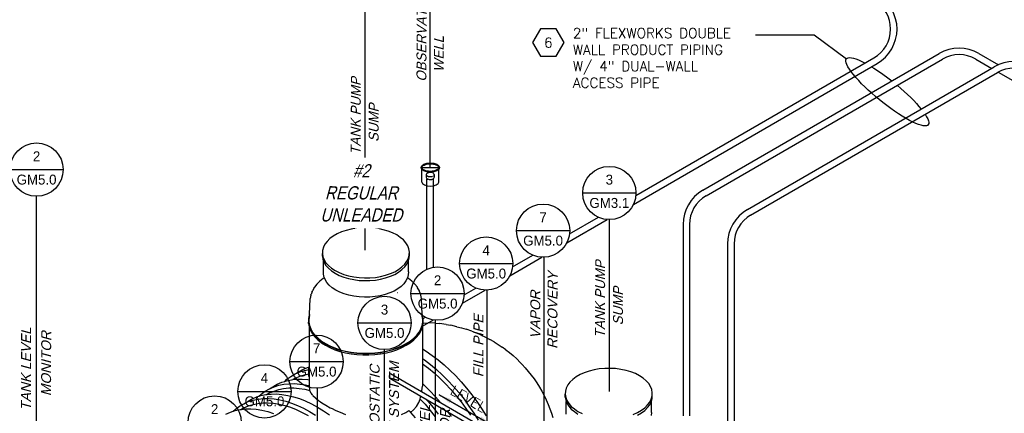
# Model space of a CAD drawing. Extents: x -18027 to -11651, y 1687 to 5059.
# Tile 162 of 170: x -13730 to -12837, y 3083 to 3440. Entities that reach past the tile are written whole.
import ezdxf
from ezdxf.enums import TextEntityAlignment as Align

# ---------------------------------------------------------------- set-up
doc = ezdxf.new("R2010")
doc.units = 0
doc.header["$MEASUREMENT"] = 0
doc.linetypes.add('CENTER1', pattern=[0.6625, 0.5, -0.075, 0.0125, -0.075])
doc.linetypes.add('HIDDEN5', pattern=[0.05, 0.025, -0.025])
doc.layers.get('0').update_dxf_attribs({"linetype": 'CONTINUOUS'})
doc.layers.get('DEFPOINTS').update_dxf_attribs({"linetype": 'CONTINUOUS'})
for name, color, linetype in [('2946GM2$0$SHEET_NOTES', 3, 'CONTINUOUS'), ('ARNOTE', 3, 'CONTINUOUS'), ('CENTERLINE', 3, 'CENTER1'), ('PIPING-PRODUCT-PREMIUM', 5, 'CONTINUOUS'), ('PIPING-PRODUCT-REGULAR', 4, 'CONTINUOUS'), ('PIPING-VENT-ISO', 3, 'CONTINUOUS'), ('RISERS', 3, 'CONTINUOUS'), ('TAG', 3, 'CONTINUOUS'), ('TANK', 2, 'CONTINUOUS'), ('TEXT', 3, 'CONTINUOUS')]:
    doc.layers.add(name, color=color, linetype=linetype)
doc.styles.add('ISO1', font='SIMPFRAC.shx', dxfattribs={"width": 0.85, "oblique": 15})
doc.styles.add('SIMPFRAC', font='simpfrac')
doc.styles.add('SIMPLEX', font='simplex')
doc.dimstyles.new('DIM96', dxfattribs={"dimscale": 96, "dimtxt": 0.125, "dimasz": 0.125, "dimexe": 0.0625, "dimexo": 0.0625, "dimgap": 0.0625, "dimtad": 1, "dimdec": 4, "dimzin": 3, "dimdsep": 46, "dimlunit": 4, "dimtxsty": 'SIMPLEX', "dimcen": 0, "dimdle": 0.0625, "dimclrd": 3, "dimclre": 3, "dimclrt": 3, "dimadec": 0, "dimazin": 0, "dimtfac": 1, "dimtdec": 4, "dimtmove": 2, "dimatfit": 3, "dimfxl": 1, "dimfrac": 2, "dimtolj": 1, "dimtzin": 0, "dimarcsym": 0})

# ---------------------------------------------------------------- blocks, each defined once
blk = doc.blocks.new('KEY-DETAIL')
blk.add_line((-0.1911, 0), (0.1911, 0))
blk.add_circle((0, 0), 0.1911)
at = {"style": 'SIMPFRAC'}
for tag, p in [('DETAIL', (0, 0.1314)), ('SHEET', (0, -0.0358))]:
    blk.add_attdef(tag, text='', height=0.0781, dxfattribs=at).set_placement(p, align=Align.TOP_CENTER)
blk = doc.blocks.new('HEX')
at = {"color": 3}
blk.add_lwpolyline([(-0.0577, 0.1), (-0.1155, 0), (-0.0577, -0.1), (0.0577, -0.1), (0.1155, 0), (0.0577, 0.1)], close=True, dxfattribs=at)
at = {"color": 3, "style": 'SIMPLEX'}
blk.add_attdef('D#', text='', height=0.08, dxfattribs=at).set_placement((0, 0), align=Align.MIDDLE)
blk = doc.blocks.new('12-14 TANKS')
for p, q in [((59.16, 192.5), (57.2, 191.62)), ((61.29, 193.23), (59.16, 192.5)), ((63.57, 193.79), (61.29, 193.23)), ((65.95, 194.19), (63.57, 193.79)), ((68.4, 194.42), (65.95, 194.19)), ((70.88, 194.46), (68.4, 194.42)), ((73.35, 194.33), (70.88, 194.46)), ((75.77, 194.02), (73.35, 194.33)), ((78.1, 193.53), (75.77, 194.02)), ((80.31, 192.88), (78.1, 193.53)), ((82.37, 192.08), (80.31, 192.88)), ((84.23, 191.13), (82.37, 192.08)), ((52.66, 188.24), (51.68, 186.93)), ((53.93, 189.48), (52.66, 188.24)), ((55.45, 190.61), (53.93, 189.48)), ((57.2, 191.62), (55.45, 190.61)), ((85.87, 190.05), (84.23, 191.13)), ((87.26, 188.87), (85.87, 190.05)), ((88.39, 187.59), (87.26, 188.87)), ((89.23, 186.25), (88.39, 187.59)), ((50.6, 184.14), (50.52, 182.71)), ((50.99, 185.55), (50.6, 184.14)), ((51.68, 186.93), (50.99, 185.55)), ((89.77, 184.85), (89.23, 186.25)), ((90, 183.42), (89.77, 184.85)), ((89.95, 182.5), (90, 183.42)), ((90, 182.2), (90, 183.42)), ((50.52, 182.71), (50.75, 181.28)), ((50.52, 181.48), (50.52, 182.71)), ((50.52, 181.48), (50.75, 180.06)), ((50.75, 181.28), (51.3, 179.88)), ((50.75, 180.06), (50.96, 179.53)), ((50.96, 173.73), (50.96, 179.53)), ((50.96, 179.53), (51.3, 178.66)), ((51.3, 179.88), (52.14, 178.54)), ((51.3, 178.66), (52.14, 177.31)), ((87.86, 177.89), (88.84, 179.2)), ((88.84, 179.2), (89.54, 180.58)), ((88.84, 177.98), (89.54, 179.35)), ((89.54, 180.58), (89.92, 181.99)), ((89.54, 179.35), (89.56, 179.46)), ((89.56, 179.46), (89.92, 180.77)), ((89.56, 174.43), (89.56, 179.46)), ((89.92, 181.99), (89.95, 182.5)), ((89.92, 180.77), (90, 182.2)), ((90, 182.2), (89.95, 182.5)), ((52.14, 178.54), (53.26, 177.26)), ((52.14, 177.31), (53.26, 176.04)), ((53.26, 177.26), (54.66, 176.08)), ((53.26, 176.04), (54.66, 174.85)), ((54.66, 176.08), (56.3, 175)), ((54.66, 174.85), (56.3, 173.78)), ((56.3, 175), (58.16, 174.06)), ((81.36, 173.63), (83.32, 174.51)), ((83.32, 174.51), (85.08, 175.53)), ((83.32, 173.29), (85.08, 174.3)), ((85.08, 175.53), (86.6, 176.66)), ((85.08, 174.3), (86.6, 175.43)), ((86.6, 176.66), (87.86, 177.89)), ((86.6, 175.43), (87.86, 176.66)), ((87.86, 176.66), (88.84, 177.98)), ((89.56, 174.43), (89.49, 173.03)), ((49.34, 170.18), (48.04, 168.87)), ((50.88, 171.4), (49.34, 170.18)), ((51.42, 171.74), (50.88, 171.4)), ((51.19, 172.34), (50.96, 173.73)), ((51.42, 171.74), (51.19, 172.34)), ((51.72, 170.97), (51.42, 171.74)), ((52.54, 169.66), (51.72, 170.97)), ((56.3, 173.78), (58.16, 172.83)), ((58.16, 174.06), (60.21, 173.25)), ((58.16, 172.83), (60.21, 172.03)), ((60.21, 173.25), (62.42, 172.6)), ((60.21, 172.03), (62.42, 171.38)), ((62.42, 172.6), (64.75, 172.12)), ((62.42, 171.38), (64.75, 170.89)), ((64.75, 172.12), (67.17, 171.8)), ((64.75, 170.89), (67.17, 170.58)), ((67.17, 171.8), (69.64, 171.67)), ((67.17, 170.58), (69.64, 170.44)), ((69.64, 171.67), (72.12, 171.71)), ((69.64, 170.44), (72.12, 170.49)), ((72.12, 171.71), (74.57, 171.94)), ((72.12, 170.49), (74.57, 170.71)), ((74.57, 171.94), (76.95, 172.34)), ((74.57, 170.71), (76.95, 171.11)), ((76.95, 172.34), (79.23, 172.91)), ((76.95, 171.11), (79.23, 171.68)), ((79.23, 172.91), (81.36, 173.63)), ((79.23, 171.68), (81.36, 172.41)), ((81.36, 172.41), (83.32, 173.29)), ((88.43, 170.31), (87.47, 169.02)), ((89.11, 171.65), (88.43, 170.31)), ((89.13, 171.73), (89.11, 171.65)), ((89.49, 173.03), (89.13, 171.73)), ((89.64, 171.4), (89.13, 171.73)), ((91.18, 170.18), (89.64, 171.4)), ((92.48, 168.87), (91.18, 170.18)), ((45.89, 165.59), (45.37, 164.17)), ((45.89, 165.59), (45.92, 165.66)), ((45.92, 165.66), (45.95, 165.73)), ((45.95, 165.73), (45.99, 165.8)), ((46.8, 167.25), (45.99, 165.8)), ((46.8, 167.25), (46.84, 167.31)), ((46.84, 167.31), (46.88, 167.38)), ((46.88, 167.38), (46.93, 167.44)), ((47.99, 168.82), (46.93, 167.44)), ((47.99, 168.82), (48.04, 168.87)), ((53.64, 168.41), (52.54, 169.66)), ((55, 167.25), (53.64, 168.41)), ((56.61, 166.2), (55, 167.25)), ((58.42, 165.27), (56.61, 166.2)), ((60.43, 164.49), (58.42, 165.27)), ((83.03, 165.72), (81.12, 164.86)), ((84.75, 166.71), (83.03, 165.72)), ((86.23, 167.82), (84.75, 166.71)), ((87.47, 169.02), (86.23, 167.82)), ((92.53, 168.82), (92.48, 168.87)), ((93.6, 167.44), (92.53, 168.82)), ((93.64, 167.38), (93.6, 167.44)), ((93.68, 167.31), (93.64, 167.38)), ((93.72, 167.25), (93.68, 167.31)), ((94.53, 165.8), (93.72, 167.25)), ((94.57, 165.73), (94.53, 165.8)), ((94.6, 165.66), (94.57, 165.73)), ((94.63, 165.59), (94.6, 165.66)), ((95.15, 164.17), (94.63, 165.59)), ((44.7, 155.24), (45, 162.19)), ((45, 162.27), (45.01, 162.35)), ((45, 162.19), (45, 162.27)), ((45.29, 163.87), (45.01, 162.35)), ((45.29, 163.87), (45.3, 163.94)), ((45.3, 163.94), (45.32, 164.02)), ((45.32, 164.02), (45.35, 164.1)), ((45.35, 164.1), (45.37, 164.17)), ((62.59, 163.85), (60.43, 164.49)), ((64.87, 163.38), (62.59, 163.85)), ((67.24, 163.07), (64.87, 163.38)), ((69.65, 162.94), (67.24, 163.07)), ((72.08, 162.98), (69.65, 162.94)), ((74.47, 163.2), (72.08, 162.98)), ((76.8, 163.59), (74.47, 163.2)), ((79.03, 164.15), (76.8, 163.59)), ((81.12, 164.86), (79.03, 164.15)), ((84.54, 164.92), (84.48, 164.94)), ((84.62, 165), (84.57, 165.02)), ((95.18, 164.1), (95.15, 164.17)), ((95.2, 164.02), (95.18, 164.1)), ((95.22, 163.94), (95.2, 164.02)), ((95.23, 163.87), (95.22, 163.94)), ((95.51, 162.35), (95.23, 163.87)), ((95.52, 162.27), (95.51, 162.35)), ((95.53, 162.19), (95.52, 162.27)), ((95.82, 155.24), (95.53, 162.19)), ((44.54, 154.82), (44.26, 153.25)), ((44.26, 153.25), (44.26, 151.68)), ((44.67, 154.61), (44.42, 153.25)), ((44.42, 153.25), (44.42, 151.68)), ((44.7, 155.24), (44.54, 154.82)), ((44.61, 153.24), (44.67, 154.61)), ((44.67, 154.61), (44.7, 155.24)), ((95.98, 154.82), (95.82, 155.24)), ((95.85, 154.61), (95.82, 155.24)), ((96.1, 153.25), (95.85, 154.61)), ((95.91, 153.24), (95.85, 154.61)), ((96.26, 153.25), (95.98, 154.82)), ((96.1, 151.68), (96.1, 153.25)), ((96.26, 151.68), (96.26, 153.25)), ((44.26, 151.68), (44.54, 150.11)), ((44.3, 151.08), (44.26, 151.68)), ((44.3, 151.05), (44.3, 151.08)), ((44.3, 151.05), (44.58, 149.51)), ((44.42, 151.68), (44.71, 150.13)), ((44.54, 150.11), (45.11, 148.58)), ((44.58, 149.51), (44.58, 149.51)), ((44.58, 149.51), (44.59, 149.49)), ((44.58, 149.51), (44.58, 131.39)), ((44.59, 149.46), (44.59, 149.49)), ((44.59, 149.46), (45.16, 147.93)), ((44.71, 150.13), (45.27, 148.6)), ((45.11, 148.58), (45.95, 147.08)), ((45.17, 147.9), (45.16, 147.93)), ((45.17, 147.9), (46.01, 146.41)), ((45.27, 148.6), (46.11, 147.11)), ((94.42, 147.11), (95.25, 148.6)), ((94.51, 146.41), (95.35, 147.9)), ((94.57, 147.08), (95.41, 148.58)), ((95.25, 148.6), (95.82, 150.13)), ((95.35, 147.9), (95.36, 147.93)), ((95.36, 147.93), (95.93, 149.46)), ((95.41, 148.58), (95.98, 150.11)), ((95.82, 150.13), (96.1, 151.68)), ((95.93, 149.46), (95.94, 149.49)), ((95.94, 149.51), (96.22, 151.05)), ((95.94, 149.49), (95.94, 149.51)), ((95.94, 149.51), (95.94, 149.51)), ((95.94, 149.51), (95.94, 139.49)), ((95.98, 150.11), (96.26, 151.68)), ((96.22, 151.08), (96.23, 151.24)), ((96.22, 151.05), (96.22, 151.08)), ((96.23, 151.24), (96.26, 151.68)), ((96.35, 151.24), (96.23, 151.24)), ((96.35, 151.24), (98.52, 151.27)), ((101.54, 151.13), (98.52, 151.27)), ((101.54, 151.13), (103.7, 150.96)), ((106.62, 150.57), (103.7, 150.96)), ((106.62, 150.57), (108.75, 150.22)), ((111.54, 149.59), (108.75, 150.22)), ((111.54, 149.59), (113.63, 149.09)), ((113.63, 149.09), (115.75, 148.41)), ((118.27, 147.59), (115.75, 148.41)), ((118.27, 147.59), (120.31, 146.78)), ((45.95, 147.08), (47.06, 145.64)), ((46.03, 146.39), (46.01, 146.41)), ((46.03, 146.39), (47.13, 144.96)), ((46.11, 147.11), (47.21, 145.68)), ((47.06, 145.64), (48.42, 144.28)), ((47.13, 144.96), (48.49, 143.6)), ((47.21, 145.68), (48.56, 144.33)), ((48.42, 144.28), (50.03, 143.01)), ((48.51, 143.58), (48.49, 143.6)), ((48.51, 143.58), (50.1, 142.31)), ((48.56, 144.33), (50.15, 143.07)), ((50.03, 143.01), (51.85, 141.84)), ((50.15, 143.07), (51.97, 141.9)), ((88.56, 141.9), (90.37, 143.07)), ((88.67, 141.84), (90.5, 143.01)), ((90.37, 143.07), (91.96, 144.33)), ((90.42, 142.31), (92.01, 143.58)), ((90.5, 143.01), (92.1, 144.28)), ((91.96, 144.33), (93.31, 145.68)), ((92.01, 143.58), (92.03, 143.6)), ((92.03, 143.6), (93.39, 144.96)), ((92.1, 144.28), (93.46, 145.64)), ((93.31, 145.68), (94.42, 147.11)), ((93.39, 144.96), (94.49, 146.39)), ((93.46, 145.64), (94.57, 147.08)), ((94.49, 146.39), (94.51, 146.41)), ((122.63, 145.76), (120.31, 146.78)), ((122.63, 145.76), (124.57, 144.85)), ((124.57, 144.85), (126.52, 143.8)), ((128.49, 142.67), (126.52, 143.8)), ((50.12, 142.3), (50.1, 142.31)), ((50.12, 142.3), (51.94, 141.14)), ((51.85, 141.84), (53.88, 140.78)), ((51.94, 141.14), (53.95, 140.09)), ((51.97, 141.9), (53.98, 140.86)), ((53.88, 140.78), (56.08, 139.86)), ((53.95, 140.09), (56.15, 139.17)), ((53.98, 140.86), (56.17, 139.94)), ((56.08, 139.86), (58.44, 139.07)), ((56.16, 139.16), (56.15, 139.17)), ((56.16, 139.16), (58.51, 138.38)), ((56.17, 139.94), (58.51, 139.16)), ((56.26, 139.2), (58.46, 138.47)), ((56.26, 139.2), (56.26, 139.2)), ((58.44, 139.07), (60.93, 138.43)), ((58.51, 139.16), (60.99, 138.52)), ((60.99, 138.52), (63.56, 138.04)), ((76.96, 138.04), (79.53, 138.52)), ((79.53, 138.52), (82.01, 139.16)), ((79.59, 138.43), (82.08, 139.07)), ((82.01, 139.16), (84.35, 139.94)), ((82.01, 138.38), (84.36, 139.16)), ((82.08, 139.07), (84.44, 139.86)), ((84.35, 139.94), (86.54, 140.86)), ((84.36, 139.16), (84.37, 139.17)), ((84.37, 139.17), (86.57, 140.09)), ((84.44, 139.86), (86.65, 140.78)), ((86.54, 140.86), (88.56, 141.9)), ((86.57, 140.09), (88.58, 141.14)), ((86.65, 140.78), (88.67, 141.84)), ((88.58, 141.14), (90.4, 142.3)), ((90.4, 142.3), (90.42, 142.31)), ((95.94, 139.49), (97.67, 138.43)), ((95.94, 139.49), (95.94, 135.15)), ((128.49, 142.67), (130.32, 141.55)), ((130.32, 141.55), (132.13, 140.3)), ((133.71, 139.12), (132.13, 140.3)), ((133.71, 139.12), (135.38, 137.85)), ((58.51, 138.38), (60.98, 137.74)), ((60.93, 138.43), (63.52, 137.95)), ((60.98, 137.74), (63.56, 137.26)), ((63.52, 137.95), (66.19, 137.62)), ((63.56, 138.04), (66.21, 137.71)), ((63.56, 137.26), (66.21, 136.94)), ((66.19, 137.62), (68.9, 137.45)), ((66.21, 137.71), (68.91, 137.55)), ((66.21, 136.94), (68.91, 136.77)), ((68.9, 137.45), (71.62, 137.45)), ((68.9, 136.83), (68.92, 136.83)), ((68.91, 137.55), (71.62, 137.55)), ((68.91, 136.77), (71.62, 136.77)), ((68.92, 136.83), (71.61, 136.83)), ((71.61, 136.83), (71.62, 136.83)), ((71.62, 137.55), (74.31, 137.71)), ((71.62, 137.45), (74.33, 137.62)), ((71.62, 136.77), (74.31, 136.94)), ((74.31, 137.71), (76.96, 138.04)), ((74.31, 136.94), (76.96, 137.26)), ((74.33, 137.62), (77, 137.95)), ((76.96, 137.26), (79.54, 137.74)), ((77, 137.95), (79.59, 138.43)), ((79.54, 137.74), (82.01, 138.38)), ((95.94, 135.15), (96.86, 134.52)), ((95.94, 135.15), (95.94, 132.87)), ((96.86, 134.52), (99.57, 132.46)), ((97.67, 138.43), (100.4, 136.56)), ((100.4, 136.56), (103.1, 134.5)), ((103.1, 134.5), (105.78, 132.27)), ((135.38, 137.85), (137.03, 136.47)), ((137.03, 136.47), (138.66, 134.98)), ((138.66, 134.98), (140.25, 133.4)), ((38.2, 128.19), (41.73, 130.23)), ((40.25, 129.09), (42.42, 129.78)), ((41.73, 130.23), (43.79, 131.13)), ((42.42, 129.78), (44.58, 130.23)), ((43.79, 131.13), (44.58, 131.39)), ((44.58, 131.39), (44.58, 130.23)), ((44.58, 130.23), (44.58, 128.3)), ((95.94, 132.87), (96, 132.83)), ((95.94, 132.87), (95.94, 123.86)), ((96, 132.83), (98.64, 130.83)), ((98.64, 130.83), (101.24, 128.65)), ((99.57, 132.46), (102.24, 130.22)), ((102.24, 130.22), (104.87, 127.82)), ((105.78, 132.27), (108.41, 129.86)), ((108.41, 129.86), (110.99, 127.3)), ((141.14, 132.48), (140.25, 133.4)), ((141.14, 132.48), (142.57, 130.94)), ((142.57, 130.94), (143.95, 129.33)), ((173.76, 130.04), (171.48, 129.47)), ((176.14, 130.44), (173.76, 130.04)), ((178.59, 130.66), (176.14, 130.44)), ((181.07, 130.7), (178.59, 130.66)), ((183.54, 130.57), (181.07, 130.7)), ((185.96, 130.26), (183.54, 130.57)), ((188.29, 129.77), (185.96, 130.26)), ((190.5, 129.12), (188.29, 129.77)), ((33.43, 124.81), (34.45, 125.74)), ((33.43, 124.81), (34.29, 125.09)), ((34.29, 125.09), (36.55, 125.56)), ((34.45, 125.74), (36.26, 127.07)), ((36.26, 127.07), (38.2, 128.19)), ((36.55, 125.56), (37.12, 125.62)), ((38.31, 126.3), (37.12, 125.62)), ((37.12, 125.62), (38.91, 125.81)), ((38.2, 128.19), (40.25, 129.09)), ((38.31, 126.3), (40.31, 127.18)), ((38.91, 125.81), (41.35, 125.83)), ((40.31, 127.18), (42.41, 127.85)), ((41.35, 125.83), (43.87, 125.64)), ((42.41, 127.85), (44.58, 128.3)), ((43.87, 125.64), (44.58, 125.52)), ((44.58, 128.3), (44.58, 125.52)), ((44.58, 125.52), (44.58, 123.07)), ((101.24, 128.65), (103.8, 126.32)), ((103.8, 126.32), (106.3, 123.83)), ((104.87, 127.82), (107.45, 125.26)), ((107.45, 125.26), (109.97, 122.55)), ((110.99, 127.3), (113.5, 124.59)), ((143.95, 129.33), (145.29, 127.64)), ((145.29, 127.64), (146.58, 125.89)), ((146.58, 125.89), (147.81, 124.08)), ((164.11, 125.72), (162.85, 124.48)), ((165.63, 126.85), (164.11, 125.72)), ((167.39, 127.86), (165.63, 126.85)), ((169.35, 128.74), (167.39, 127.86)), ((171.48, 129.47), (169.35, 128.74)), ((192.55, 128.32), (190.5, 129.12)), ((194.41, 127.37), (192.55, 128.32)), ((196.05, 126.3), (194.41, 127.37)), ((197.45, 125.11), (196.05, 126.3)), ((198.57, 123.84), (197.45, 125.11)), ((24.59, 120.33), (26.53, 121.45)), ((26.53, 121.45), (30.07, 123.49)), ((26.53, 121.45), (28.59, 122.36)), ((28.59, 122.36), (30.75, 123.04)), ((28.64, 120.45), (30.75, 121.12)), ((30.07, 123.49), (32.12, 124.4)), ((30.75, 123.04), (33.02, 123.51)), ((30.75, 121.12), (32.95, 121.57)), ((32.12, 124.4), (33.43, 124.81)), ((32.95, 121.57), (35.25, 121.82)), ((33.02, 123.51), (35.38, 123.76)), ((35.25, 121.82), (37.62, 121.84)), ((35.38, 123.76), (37.82, 123.79)), ((37.62, 121.84), (40.07, 121.65)), ((37.82, 123.79), (40.33, 123.6)), ((40.07, 121.65), (42.57, 121.25)), ((40.33, 123.6), (42.91, 123.18)), ((42.57, 121.25), (44.83, 120.7)), ((42.91, 123.18), (44.67, 122.75)), ((44.67, 122.75), (44.58, 123.07)), ((44.83, 120.7), (44.67, 122.75)), ((44.87, 120.58), (44.83, 120.7)), ((95.66, 120.57), (95.94, 122.61)), ((95.94, 123.86), (96.74, 123.13)), ((95.94, 123.86), (95.94, 122.61)), ((96.74, 123.13), (99.32, 120.57)), ((106.3, 123.83), (108.75, 121.19)), ((108.75, 121.19), (111.13, 118.42)), ((109.97, 122.55), (112.41, 119.71)), ((113.5, 124.59), (115.94, 121.75)), ((115.94, 121.75), (118.3, 118.78)), ((147.81, 124.08), (148.97, 122.22)), ((148.97, 122.22), (150.07, 120.31)), ((161.17, 121.8), (160.78, 120.38)), ((161.86, 123.17), (161.17, 121.8)), ((162.85, 124.48), (161.86, 123.17)), ((199.41, 122.49), (198.57, 123.84)), ((199.95, 121.09), (199.41, 122.49)), ((200.19, 119.67), (199.95, 121.09)), ((14.86, 114.71), (18.4, 116.76)), ((16.92, 115.62), (19.09, 116.31)), ((18.4, 116.76), (20.46, 117.66)), ((19.09, 116.31), (21.35, 116.78)), ((20.46, 117.66), (21.77, 118.08)), ((21.35, 116.78), (23.71, 117.03)), ((21.77, 118.08), (22.78, 119)), ((21.77, 118.08), (22.62, 118.35)), ((22.62, 118.35), (24.89, 118.82)), ((22.78, 119), (24.59, 120.33)), ((23.71, 117.03), (26.15, 117.05)), ((24.89, 118.82), (25.45, 118.88)), ((26.64, 119.57), (25.45, 118.88)), ((25.45, 118.88), (27.25, 119.07)), ((26.15, 117.05), (28.67, 116.86)), ((26.64, 119.57), (28.64, 120.45)), ((27.25, 119.07), (29.69, 119.1)), ((28.67, 116.86), (31.25, 116.44)), ((29.69, 119.1), (32.2, 118.9)), ((31.25, 116.44), (33.88, 115.81)), ((32.2, 118.9), (34.78, 118.48)), ((34.78, 118.48), (37.41, 117.85)), ((37.41, 117.85), (40.09, 116.99)), ((40.09, 116.99), (42.79, 115.93)), ((44.91, 120.5), (44.87, 120.58)), ((45.42, 119.49), (44.91, 120.5)), ((45.98, 118.79), (45.42, 119.49)), ((46.26, 118.41), (45.98, 118.79)), ((46.26, 118.41), (47.35, 117.31)), ((47.35, 117.31), (47.57, 117.15)), ((47.57, 117.15), (48.7, 116.19)), ((48.7, 116.19), (49.64, 115.56)), ((94.27, 115.24), (94.93, 116.77)), ((94.93, 116.77), (95.06, 117.62)), ((94.93, 116.77), (97.08, 114.46)), ((95.06, 117.62), (95.1, 117.84)), ((95.1, 117.84), (95.13, 118.16)), ((95.53, 120.14), (95.66, 120.57)), ((97.26, 116.94), (98.3, 115.82)), ((99.32, 120.57), (101.83, 117.86)), ((101.83, 117.86), (104.14, 115.17)), ((111.13, 118.42), (113.42, 115.53)), ((112.41, 119.71), (114.77, 116.73)), ((114.77, 116.73), (117.03, 113.65)), ((118.3, 118.78), (120.57, 115.69)), ((150.07, 120.31), (151.1, 118.37)), ((151.1, 118.37), (152.05, 116.4)), ((152.05, 116.4), (152.93, 114.41)), ((160.78, 120.38), (160.71, 118.95)), ((160.71, 118.95), (160.94, 117.52)), ((160.71, 117.72), (160.71, 118.95)), ((160.71, 117.72), (160.94, 116.3)), ((160.94, 117.52), (161.48, 116.13)), ((160.94, 116.3), (161.14, 115.77)), ((199.03, 115.45), (199.72, 116.82)), ((199.72, 116.82), (200.11, 118.23)), ((199.75, 115.7), (200.11, 117.01)), ((200.11, 118.23), (200.19, 119.67)), ((200.11, 117.01), (200.19, 118.44)), ((200.19, 118.44), (200.19, 119.67)), ((10.1, 111.34), (11.11, 112.27)), ((10.95, 111.61), (13.22, 112.08)), ((11.11, 112.27), (12.93, 113.6)), ((12.93, 113.6), (14.86, 114.71)), ((13.22, 112.08), (13.79, 112.14)), ((14.97, 112.83), (13.79, 112.14)), ((13.79, 112.14), (15.58, 112.33)), ((14.86, 114.71), (16.92, 115.62)), ((14.97, 112.83), (16.97, 113.71)), ((15.58, 112.33), (18.02, 112.36)), ((16.97, 113.71), (19.08, 114.38)), ((18.02, 112.36), (20.54, 112.16)), ((19.08, 114.38), (21.28, 114.84)), ((20.54, 112.16), (23.11, 111.75)), ((21.28, 114.84), (23.58, 115.08)), ((23.11, 111.75), (25.75, 111.11)), ((23.58, 115.08), (25.95, 115.11)), ((25.95, 115.11), (28.4, 114.92)), ((28.4, 114.92), (30.91, 114.51)), ((30.91, 114.51), (33.47, 113.89)), ((33.47, 113.89), (36.07, 113.06)), ((33.88, 115.81), (36.55, 114.95)), ((36.07, 113.06), (38.7, 112.02)), ((36.55, 114.95), (39.26, 113.88)), ((38.7, 112.02), (41.35, 110.78)), ((39.26, 113.88), (41.99, 112.61)), ((41.99, 112.61), (44.72, 111.13)), ((42.79, 115.93), (45.52, 114.65)), ((45.52, 114.65), (48.26, 113.17)), ((48.26, 113.17), (51, 111.49)), ((49.64, 115.56), (50.28, 115.08)), ((50.28, 115.08), (52.08, 113.99)), ((52.08, 113.99), (54.08, 112.89)), ((54.08, 112.89), (54.96, 112.49)), ((54.96, 112.49), (56.26, 111.82)), ((56.26, 111.82), (58.21, 111.01)), ((90.51, 110.72), (91.83, 111.88)), ((91.83, 111.88), (93.17, 113.48)), ((93.17, 113.48), (94.27, 115.24)), ((97.08, 114.46), (99.46, 111.69)), ((98.3, 115.82), (100.74, 112.97)), ((99.46, 111.69), (101.75, 108.8)), ((100.74, 112.97), (103.1, 110)), ((113.42, 115.53), (115.62, 112.53)), ((115.62, 112.53), (117.73, 109.43)), ((117.03, 113.65), (119.2, 110.46)), ((120.57, 115.69), (122.73, 112.5)), ((122.73, 112.5), (124.79, 109.22)), ((152.93, 114.41), (153.72, 112.41)), ((153.72, 112.41), (154.43, 110.4)), ((161.14, 109.98), (161.14, 115.77)), ((161.14, 115.77), (161.48, 114.9)), ((161.48, 116.13), (162.32, 114.78)), ((161.48, 114.9), (162.32, 113.55)), ((162.32, 114.78), (163.45, 113.5)), ((162.32, 113.55), (163.45, 112.28)), ((163.45, 113.5), (164.84, 112.32)), ((163.45, 112.28), (164.84, 111.09)), ((164.84, 112.32), (166.48, 111.24)), ((193.51, 110.75), (195.26, 111.77)), ((195.26, 111.77), (196.78, 112.9)), ((195.26, 110.54), (196.78, 111.67)), ((196.78, 112.9), (198.04, 114.13)), ((196.78, 111.67), (198.04, 112.91)), ((198.04, 114.13), (199.03, 115.45)), ((198.04, 112.91), (199.03, 114.22)), ((199.03, 114.22), (199.72, 115.6)), ((199.72, 115.6), (199.75, 115.7)), ((199.75, 110.68), (199.75, 115.7)), ((6.73, 110.02), (8.79, 110.92)), ((8.79, 110.92), (10.1, 111.34)), ((10.1, 111.34), (10.95, 111.61)), ((25.75, 111.11), (28.42, 110.26)), ((41.35, 110.78), (44.02, 109.34)), ((44.72, 111.13), (47.46, 109.44)), ((51, 111.49), (53.73, 109.61)), ((58.21, 111.01), (58.59, 110.82)), ((58.59, 110.82), (61.05, 109.87)), ((86.44, 109.78), (88.44, 110.77)), ((88.44, 110.77), (89.71, 111.62)), ((89.71, 111.62), (90.17, 111.12)), ((90.17, 111.12), (90.51, 110.72)), ((90.51, 110.72), (92.61, 108.28)), ((107.29, 111.14), (108.9, 108.95)), ((119.2, 110.46), (121.25, 107.18)), ((154.43, 110.4), (155.04, 108.39)), ((164.84, 111.09), (166.48, 110.02)), ((166.48, 111.24), (168.34, 110.3)), ((191.55, 109.88), (193.51, 110.75)), ((193.51, 109.53), (195.26, 110.54)), ((199.75, 110.68), (199.67, 109.28))]:
    blk.add_line(p, q)

msp = doc.modelspace()

# ---------------------------------------------------------------- linework, layer by layer
at = {"layer": 'CENTERLINE', "color": 3, "linetype": 'CENTER1'}
for p, q in [((-13357.79, 3306.02, 0), (-13357.79, 3486.26, 0)), ((-13417.02, 3231.3), (-13417.02, 3452.03)), ((-13714.99, 3056.82), (-13714.99, 3280.01, 0)), ((-13195.35, 3103.26), (-13195.35, 3258.85)), ((-13254.46, 3067.49), (-13254.46, 3224.73)), ((-13306.09, 3037.87), (-13306.09, 3194.91)), ((-13353.14, 3010.95), (-13353.14, 3167.75, 0)), ((-13399.3, 2984.7), (-13399.3, 3141.1, 0)), ((-13459.97, 2949.33), (-13459.97, 3106.07))]:
    msp.add_line(p, q, dxfattribs=at)
at = {"layer": 'DEFPOINTS'}
msp.add_line((-13365.42, 3306.02, 0), (-13350.16, 3306.02, 0), dxfattribs=at)
at = {"layer": 'PIPING-PRODUCT-PREMIUM'}
for p, q in [((-13171.33, 3280.63, 0), (-12955.27, 3405.38, 0)), ((-13110.49, 3285.56, 0), (-12896.04, 3409.38, 0)), ((-13107.57, 3280.5, 0), (-12893.12, 3404.32, 0)), ((-12862.96, 3404.31, 0), (-12848.4, 3395.91, 0)), ((-12860.04, 3409.38, 0), (-12842.29, 3399.13, 0)), ((-13173.57, 3272.59, 0), (-12952.34, 3400.32, 0)), ((-12842.51, 3392.51, 0), (-12747.21, 3337.49, 0)), ((-13231.49, 3245.9, 0), (-13205.32, 3261.01, 0)), ((-13234.05, 3237.67, 0), (-13197.24, 3258.93, 0)), ((-13128.49, 3254.39, 0), (-13128.49, 3080.96, 0)), ((-13122.65, 3254.38, 0), (-13122.65, 3080.96, 0)), ((-13283.13, 3216.09, 0), (-13264.88, 3226.62, 0)), ((-13285.69, 3207.86, 0), (-13256.47, 3224.73, 0)), ((-13328.67, 3183.04, 0), (-13308.11, 3194.92, 0)), ((-13327.05, 3190.73, 0), (-13316.51, 3196.81, 0)), ((-13364.77, 3162.2, 0), (-13354.82, 3167.95, 0)), ((-13364.23, 3169.26, 0), (-13362.28, 3170.39, 0))]:
    msp.add_line(p, q, dxfattribs=at)
for centre, radius, start, end in [((-12970.34, 3431.49, 0), 30.12, 300, 60), ((-12970.34, 3431.49, 0), 36, 300, 60), ((-12878.04, 3378.2, 0), 36, 60, 120), ((-12878.04, 3378.2, 0), 30.12, 60, 120), ((-13092.49, 3254.39, 0), 36, 120, 180), ((-13092.52, 3254.38, 0), 30.12, 120, 180)]:
    msp.add_arc(centre, radius, start, end, dxfattribs=at)
at = {"layer": 'PIPING-PRODUCT-REGULAR'}
for p, q in [((-13070.05, 3267.93, 0), (-12846.2, 3397.17, 0)), ((-13067.13, 3262.87, 0), (-12843.28, 3392.11, 0)), ((-13088.05, 3236.76, 0), (-13088.05, 3009.96, 0)), ((-13082.21, 3236.76, 0), (-13082.21, 3009.96, 0))]:
    msp.add_line(p, q, dxfattribs=at)
for centre, radius, start, end in [((-12828.2, 3366, 0), 36, 59.99999, 120), ((-12828.2, 3366, 0), 30.12, 59.99999, 120), ((-13052.05, 3236.76, 0), 36, 120, 180), ((-13052.07, 3236.78, 0), 30.12, 120, 180)]:
    msp.add_arc(centre, radius, start, end, dxfattribs=at)
at = {"layer": 'PIPING-VENT-ISO'}
for p, q in [((-13393.98, 3119.29, 0), (-13267.93, 3046.52, 0)), ((-13394.35, 3115.09, 0), (-13266.58, 3041.32, 0))]:
    msp.add_line(p, q, dxfattribs=at)
msp.add_arc((-13392.47, 3117.04, 0), 2.71, 123.81343, 226.1413, dxfattribs=at)
at = {"layer": 'RISERS', "linetype": 'Continuous'}
for p, q in [((-13365.42, 3292.88, 0), (-13365.42, 3304.36, 0)), ((-13350.16, 3292.88, 0), (-13350.16, 3304.36, 0)), ((-13360.85, 3213.91, 0), (-13360.85, 3289.49, 0)), ((-13354.73, 3215.67, 0), (-13354.73, 3289.49, 0))]:
    msp.add_line(p, q, dxfattribs=at)
at = {"layer": 'RISERS', "color": 7, "linetype": 'HIDDEN5'}
for p, q in [((-13361.47, 3299.65, 0), (-13361.46, 3297.04, 0)), ((-13354.12, 3299.67, 0), (-13354.12, 3297.05, 0)), ((-13360.85, 3289.49, 0), (-13360.85, 3296.08, 0)), ((-13354.73, 3289.44, 0), (-13354.73, 3296.06, 0))]:
    msp.add_line(p, q, dxfattribs=at)
at = {"layer": 'RISERS', "color": 7, "linetype": 'HIDDEN5', "elevation": 0}
msp.add_lwpolyline([(-13357.8, 3301.5, 0.05), (-13359.28, 3301.35, 0.06), (-13360.4, 3300.95, 0.1), (-13361.24, 3300.28, 0.17), (-13361.47, 3299.65, 0.17), (-13361.24, 3299.04, 0.1), (-13360.39, 3298.37, 0.06), (-13359.28, 3297.97, 0.05), (-13357.79, 3297.82, 0.05), (-13356.31, 3297.98, 0.06), (-13355.19, 3298.38, 0.1), (-13354.35, 3299.06, 0.17), (-13354.12, 3299.67, 0.17), (-13354.35, 3300.3, 0.1), (-13355.2, 3300.97, 0.06), (-13356.32, 3301.36, 0.05)], format="xyb", close=True, dxfattribs=at)
msp.add_lwpolyline([(-13361.46, 3297.04, 0.17), (-13361.23, 3296.42, 0.1), (-13360.39, 3295.74, 0.06), (-13359.27, 3295.36, 0.05), (-13357.79, 3295.21, 0.05), (-13356.3, 3295.36, 0.06), (-13355.19, 3295.75, 0.1), (-13354.35, 3296.44, 0.17), (-13354.12, 3297.05, 0.17)], format="xyb", dxfattribs=at)
at = {"layer": 'RISERS'}
msp.add_ellipse((-13357.79, 3306.02, 0), major_axis=(-8.32, 0), ratio=0.499687, dxfattribs=at)
msp.add_ellipse((-13357.79, 3292.88, 0), major_axis=(7.63, 0), ratio=0.485856, start_param=3.141593, end_param=6.283185, dxfattribs=at)
msp.add_open_spline([(-13365.42, 3306.02, 0), (-13365.42, 3305.82, 0), (-13365.38, 3305.62, 0), (-13365.19, 3305.19, 0), (-13365.04, 3304.96, 0), (-13364.62, 3304.51, 0), (-13364.35, 3304.29, 0), (-13363.42, 3303.68, 0), (-13362.61, 3303.32, 0), (-13360.76, 3302.8, 0), (-13359.72, 3302.63, 0), (-13357.57, 3302.52, 0), (-13356.47, 3302.57, 0), (-13354.42, 3302.89, 0), (-13353.46, 3303.15, 0), (-13352.06, 3303.75, 0), (-13351.54, 3304.05, 0), (-13350.82, 3304.63, 0), (-13350.58, 3304.9, 0), (-13350.26, 3305.43, 0), (-13350.18, 3305.67, 0), (-13350.14, 3306.15, 0), (-13350.18, 3306.39, 0), (-13350.41, 3306.89, 0), (-13350.6, 3307.16, 0), (-13351.15, 3307.7, 0), (-13351.52, 3307.96, 0), (-13352.39, 3308.44, 0), (-13352.9, 3308.66, 0), (-13354.35, 3309.13, 0), (-13355.36, 3309.33, 0), (-13357.48, 3309.52, 0), (-13358.58, 3309.5, 0), (-13360.67, 3309.25, 0), (-13361.65, 3309.02, 0), (-13363.18, 3308.46, 0), (-13363.76, 3308.16, 0), (-13364.59, 3307.56, 0), (-13364.87, 3307.28, 0), (-13365.26, 3306.73, 0), (-13365.37, 3306.47, 0), (-13365.41, 3306.15, 0), (-13365.42, 3306.09, 0), (-13365.42, 3306.02, 0)], degree=3, knots=[0, 0, 0, 0, 0.217112, 0.217112, 0.434225, 0.434225, 0.651337, 0.651337, 1.057335, 1.057335, 1.463333, 1.463333, 1.869331, 1.869331, 2.275329, 2.275329, 2.587137, 2.587137, 2.845189, 2.845189, 3.103241, 3.103241, 3.361294, 3.361294, 3.619346, 3.619346, 3.877398, 3.877398, 4.13545, 4.13545, 4.540089, 4.540089, 4.944729, 4.944729, 5.349368, 5.349368, 5.675074, 5.675074, 5.942396, 5.942396, 6.209717, 6.209717, 6.283185, 6.283185, 6.283185, 6.283185], dxfattribs=at)
at = {"layer": 'TEXT', "linetype": 'Continuous', "elevation": 0}
msp.add_lwpolyline([(-13062.67, 3426.28), (-13009.56, 3426.28), (-12980.31, 3404.55)], dxfattribs=at)
at = {"layer": 'TEXT', "extrusion": (0, 0, -1)}
for start_param, end_param in [(2.551111, 7.116452), (7.292758, 7.791032), (1.639389, 2.362038)]:
    msp.add_ellipse((-12943.18, 3374.72, 0), major_axis=(-37.06, 29.93), ratio=0.21347, start_param=start_param, end_param=end_param, dxfattribs=at)

# ---------------------------------------------------------------- block references
at = {"layer": '2946GM2$0$SHEET_NOTES'}
ref = msp.add_blockref('KEY-DETAIL', (-13714.99, 3304.14, 0), dxfattribs=dict(at, xscale=126.2697858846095, yscale=126.2697858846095, zscale=126.2697858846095))
ref.add_attrib('SHEET', 'GM5.0', dxfattribs={"layer": '0', "height": 9, "style": 'SIMPFRAC'}).set_placement((-13714.99, 3299.62, 0), align=Align.TOP_CENTER)
ref.add_attrib('DETAIL', '2', dxfattribs={"layer": '0', "height": 9, "style": 'SIMPFRAC'}).set_placement((-13714.99, 3320.73, 0), align=Align.TOP_CENTER)
ref = msp.add_blockref('KEY-DETAIL', (-13255.45, 3248.84), dxfattribs=dict(at, xscale=126.2697858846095, yscale=126.2697858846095, zscale=126.2697858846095))
ref.add_attrib('SHEET', 'GM5.0', dxfattribs={"layer": '0', "height": 9, "style": 'SIMPFRAC'}).set_placement((-13255.45, 3244.32), align=Align.TOP_CENTER)
ref.add_attrib('DETAIL', '7', dxfattribs={"layer": '0', "height": 9, "style": 'SIMPFRAC'}).set_placement((-13255.45, 3265.43), align=Align.TOP_CENTER)
ref = msp.add_blockref('KEY-DETAIL', (-13307.08, 3219.03), dxfattribs=dict(at, xscale=126.2697858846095, yscale=126.2697858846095, zscale=126.2697858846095))
ref.add_attrib('SHEET', 'GM5.0', dxfattribs={"layer": '0', "height": 9, "style": 'SIMPFRAC'}).set_placement((-13307.08, 3214.5), align=Align.TOP_CENTER)
ref.add_attrib('DETAIL', '4', dxfattribs={"layer": '0', "height": 9, "style": 'SIMPFRAC'}).set_placement((-13307.08, 3235.62), align=Align.TOP_CENTER)
ref = msp.add_blockref('KEY-DETAIL', (-13351.16, 3191.8, 0), dxfattribs=dict(at, xscale=126.2697858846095, yscale=126.2697858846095, zscale=126.2697858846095))
ref.add_attrib('SHEET', 'GM5.0', dxfattribs={"layer": '0', "height": 9, "style": 'SIMPFRAC'}).set_placement((-13351.16, 3187.28, 0), align=Align.TOP_CENTER)
ref.add_attrib('DETAIL', '2', dxfattribs={"layer": '0', "height": 9, "style": 'SIMPFRAC'}).set_placement((-13351.16, 3208.4, 0), align=Align.TOP_CENTER)
ref = msp.add_blockref('KEY-DETAIL', (-13399.3, 3165.23, 0), dxfattribs=dict(at, xscale=126.2697858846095, yscale=126.2697858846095, zscale=126.2697858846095))
ref.add_attrib('SHEET', 'GM5.0', dxfattribs={"layer": '0', "height": 9, "style": 'SIMPFRAC'}).set_placement((-13399.3, 3160.71, 0), align=Align.TOP_CENTER)
ref.add_attrib('DETAIL', '3', dxfattribs={"layer": '0', "height": 9, "style": 'SIMPFRAC'}).set_placement((-13399.3, 3181.82, 0), align=Align.TOP_CENTER)
ref = msp.add_blockref('KEY-DETAIL', (-13460.96, 3130.18), dxfattribs=dict(at, xscale=126.2697858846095, yscale=126.2697858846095, zscale=126.2697858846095))
ref.add_attrib('SHEET', 'GM5.0', dxfattribs={"layer": '0', "height": 9, "style": 'SIMPFRAC'}).set_placement((-13460.96, 3125.66), align=Align.TOP_CENTER)
ref.add_attrib('DETAIL', '7', dxfattribs={"layer": '0', "height": 9, "style": 'SIMPFRAC'}).set_placement((-13460.96, 3146.77), align=Align.TOP_CENTER)
ref = msp.add_blockref('KEY-DETAIL', (-13508.24, 3103.24), dxfattribs=dict(at, xscale=126.2697858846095, yscale=126.2697858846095, zscale=126.2697858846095))
ref.add_attrib('SHEET', 'GM5.0', dxfattribs={"layer": '0', "height": 9, "style": 'SIMPFRAC'}).set_placement((-13508.24, 3098.72), align=Align.TOP_CENTER)
ref.add_attrib('DETAIL', '4', dxfattribs={"layer": '0', "height": 9, "style": 'SIMPFRAC'}).set_placement((-13508.24, 3119.83), align=Align.TOP_CENTER)
ref = msp.add_blockref('KEY-DETAIL', (-13553.42, 3075.03, 0), dxfattribs=dict(at, xscale=126.2697858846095, yscale=126.2697858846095, zscale=126.2697858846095))
ref.add_attrib('SHEET', 'GM5.0', dxfattribs={"layer": '0', "height": 9, "style": 'SIMPFRAC'}).set_placement((-13553.42, 3070.5, 0), align=Align.TOP_CENTER)
ref.add_attrib('DETAIL', '2', dxfattribs={"layer": '0', "height": 9, "style": 'SIMPFRAC'}).set_placement((-13553.42, 3091.62, 0), align=Align.TOP_CENTER)
at = {"layer": 'TAG'}
ref = msp.add_blockref('KEY-DETAIL', (-13195.35, 3282.99, 0), dxfattribs=dict(at, xscale=126.2697858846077, yscale=126.2697858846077, zscale=126.2697858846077))
ref.add_attrib('SHEET', 'GM3.1', dxfattribs={"height": 9, "style": 'SIMPFRAC'}).set_placement((-13195.35, 3278.46, 0), align=Align.TOP_CENTER)
ref.add_attrib('DETAIL', '3', dxfattribs={"layer": '0', "height": 9, "style": 'SIMPFRAC'}).set_placement((-13195.35, 3299.58, 0), align=Align.TOP_CENTER)
at = {"layer": 'TANK', "xscale": 2, "yscale": 2, "zscale": 2}
msp.add_blockref('12-14 TANKS', (-13556.74, 2862.67), dxfattribs=at)
at = {"layer": 'TEXT'}
ref = msp.add_blockref('HEX', (-13250.72, 3419.18, 0), dxfattribs=dict(at, xscale=123.759022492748, yscale=123.759022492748, zscale=123.759022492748))
ref.add_attrib('D#', '6', dxfattribs={"layer": '0', "height": 9, "style": 'SIMPLEX'}).set_placement((-13250.72, 3419.18, 0), align=Align.MIDDLE)

# ---------------------------------------------------------------- texts
at = {"layer": 'ARNOTE', "style": 'ISO1', "oblique": 15, "text_generation_flag": 6, "width": 1.035276}
for s, p in [('RECOVERY ', (-13242.49, 3141.66)), ('VAPOR', (-13258.07, 3150.89)), ('FILL PIPE', (-13309.7, 3116.05))]:
    msp.add_text(s, height=9, rotation=269.86426, dxfattribs=at).set_placement(p)
at = {"layer": 'TEXT', "style": 'ISO1', "oblique": 15}
for s, p in [('OBSERVATION', (-13361.33, 3383.84, 0)), ('WELL', (-13345.56, 3392.49, 0)), ('TANK PUMP', (-13420.99, 3317.7)), ('SUMP', (-13404.67, 3329.19)), ('TANK PUMP', (-13199.32, 3151.63)), ('SUMP', (-13183, 3163.13))]:
    msp.add_text(s, height=9, rotation=89.86426, dxfattribs=at).set_placement(p)
at = {"layer": 'TEXT', "style": 'ISO1', "oblique": 15, "text_generation_flag": 6, "width": 1.035276}
for s, p in [('TANK LEVEL', (-13720.13, 3085.8, 0)), ('MONITOR', (-13701.86, 3098.9, 0)), ('TANK HYDROSTATIC', (-13404.06, 3001.24, 0)), ('DETECTION SYSTEM', (-13386.39, 3003.42, 0)), ('TANK LEVEL', (-13358.27, 3015.64, 0)), ('MONITOR', (-13340, 3028.74, 0))]:
    msp.add_text(s, height=9, rotation=269.86426, dxfattribs=at).set_placement(p)
at = {"layer": 'TEXT', "style": 'SIMPLEX'}
msp.add_text('LEVEL', height=9, rotation=329.73847, dxfattribs=at).set_placement((-13340.35, 3101.32, 0))
at = {"layer": 'TEXT', "insert": (-13228.43, 3432.3, 0), "char_height": 9, "width": 165.7626, "attachment_point": 1, "style": 'SIMPLEX'}
msp.add_mtext('\\pt153;2" FLEXWORKS DOUBLE WALL PRODUCT PIPING W/ 4" DUAL-WALL ACCESS PIPE', dxfattribs=at)

# ---------------------------------------------------------------- leaders
at = {"layer": 'TEXT'}
for points in [[(-13302.08, 3072.72, 0), (-13349.62, 3100.16, 0)], [(-13349.62, 3100.16, 0), (-13302.08, 3072.72, 0)]]:
    msp.add_leader(points, dimstyle='DIM96', dxfattribs=at)

# ---------------------------------------------------------------- next in the draw order: texts
at = {"layer": 'TEXT', "color": 4, "insert": (-13420.44, 3256.92), "char_height": 12, "width": 81.6879, "attachment_point": 8, "rotation": 359.86426, "style": 'ISO1', "bg_fill": 3, "box_fill_scale": 1.5, "bg_fill_color": 256, "bg_fill_transparency": 0}
msp.add_mtext('#2 REGULAR UNLEADED', dxfattribs=at)

doc.saveas('drawing.dxf')
